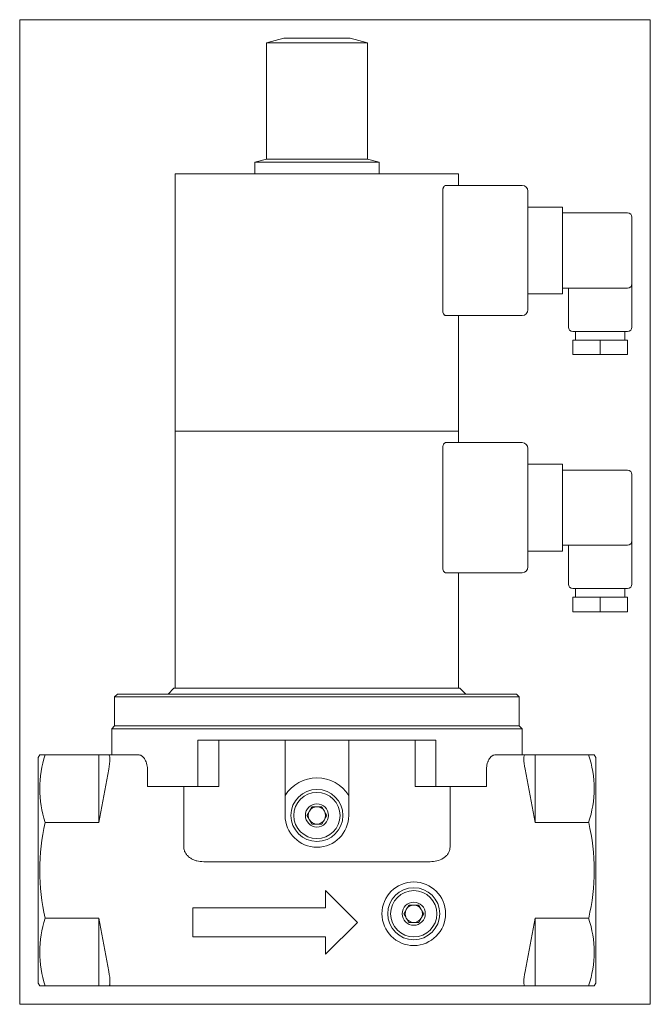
# Model space of a CAD drawing. Extents: x 41 to 259, y 47 to 388.
import ezdxf
from ezdxf.xclip import XClip

# ---------------------------------------------------------------- set-up
doc = ezdxf.new("R2010")
doc.units = 0
doc.header["$LTSCALE"] = 25.4
doc.header["$MEASUREMENT"] = 0
doc.header["$XCLIPFRAME"] = 2
doc.layers.get('0').update_dxf_attribs({"linetype": 'CONTINUOUS'})
for name, color, linetype in [('CEWKA_40-65', 7, 'CONTINUOUS'), ('WA_031_01_00_001', 7, 'CONTINUOUS'), ('WA_031_01_00_010', 7, 'CONTINUOUS'), ('WA_031_01_01BEZ_', 7, 'CONTINUOUS'), ('WA_148_01_00_005', 7, 'CONTINUOUS')]:
    doc.layers.add(name, color=color, linetype=linetype)

# ---------------------------------------------------------------- blocks, each defined once
blk = doc.blocks.new('SE1')
at = {"layer": 'CEWKA_40-65', "color": 7, "linetype": 'CONTINUOUS', "lineweight": 0}
for p, q in [((94.91, 334.78), (192.91, 334.78)), ((94.91, 334.78), (94.91, 245.78)), ((192.91, 330.78), (192.91, 334.78)), ((188.41, 330.78), (214.91, 330.78)), ((187.44, 287.78), (187.44, 328.78)), ((216.91, 328.78), (216.91, 287.78)), ((216.91, 323.28), (228.91, 323.28)), ((228.91, 323.28), (228.91, 321.28)), ((228.91, 321.28), (228.91, 295.28)), ((228.91, 321.28), (251.41, 321.28)), ((252.91, 319.78), (252.91, 296.78)), ((252.91, 281.78), (252.91, 296.78)), ((228.91, 293.28), (216.91, 293.28)), ((228.91, 295.28), (228.91, 293.28)), ((251.41, 295.28), (228.91, 295.28)), ((230.91, 295.28), (230.91, 281.78)), ((214.91, 285.78), (188.41, 285.78)), ((192.91, 245.78), (192.91, 285.78)), ((232.41, 280.28), (251.41, 280.28)), ((233.41, 280.28), (233.41, 277.28)), ((250.41, 277.28), (250.41, 280.28)), ((241.91, 277.28), (232.41, 277.28)), ((232.41, 272.28), (232.41, 277.28)), ((251.41, 277.28), (241.91, 277.28)), ((241.91, 272.28), (241.91, 277.28)), ((251.41, 272.28), (251.41, 277.28)), ((241.91, 272.28), (232.41, 272.28)), ((251.41, 272.28), (241.91, 272.28)), ((94.91, 245.78), (192.91, 245.78)), ((94.91, 245.78), (94.91, 156.78)), ((94.91, 245.78), (192.91, 245.78)), ((192.91, 241.78), (192.91, 245.78)), ((187.44, 198.78), (187.44, 239.78)), ((188.41, 241.78), (214.91, 241.78)), ((216.91, 239.78), (216.91, 198.78)), ((216.91, 234.28), (228.91, 234.28)), ((228.91, 234.28), (228.91, 232.28)), ((228.91, 232.28), (228.91, 206.28)), ((228.91, 232.28), (251.41, 232.28)), ((252.91, 230.78), (252.91, 207.78)), ((228.91, 206.28), (228.91, 204.28)), ((251.41, 206.28), (228.91, 206.28)), ((230.91, 206.28), (230.91, 192.78)), ((252.91, 192.78), (252.91, 207.78)), ((228.91, 204.28), (216.91, 204.28)), ((214.91, 196.78), (188.41, 196.78)), ((192.91, 156.78), (192.91, 196.78)), ((232.41, 191.28), (251.41, 191.28)), ((233.41, 191.28), (233.41, 188.28)), ((250.41, 188.28), (250.41, 191.28)), ((241.91, 188.28), (232.41, 188.28)), ((232.41, 183.28), (232.41, 188.28)), ((251.41, 188.28), (241.91, 188.28)), ((241.91, 183.28), (241.91, 188.28)), ((251.41, 183.28), (251.41, 188.28)), ((241.91, 183.28), (232.41, 183.28)), ((251.41, 183.28), (241.91, 183.28))]:
    blk.add_line(p, q, dxfattribs=at)
for centre, radius, start, end in [((214.91, 328.78), 2, 0, 90), ((251.41, 319.78), 1.5, 0, 90), ((251.41, 296.78), 1.5, 270, 360), ((214.91, 287.78), 2, 270, 360), ((232.41, 281.78), 1.5, 180, 270), ((251.41, 281.78), 1.5, 270, 360), ((214.91, 239.78), 2, 0, 90), ((251.41, 230.78), 1.5, 0, 90), ((251.41, 207.78), 1.5, 270, 360), ((214.91, 198.78), 2, 270, 360), ((232.41, 192.78), 1.5, 180, 270), ((251.41, 192.78), 1.5, 270, 360)]:
    blk.add_arc(centre, radius, start, end, dxfattribs=at)
for points, knots in [([(188.41, 330.78), (188.3, 330.78), (188.18, 330.74), (187.95, 330.55), (187.85, 330.41), (187.71, 330.14), (187.66, 330.04), (187.59, 329.83), (187.55, 329.71), (187.5, 329.46), (187.47, 329.33), (187.45, 329.06), (187.44, 328.92), (187.44, 328.78)], [0, 0, 0, 0, 0.25, 0.25, 0.5, 0.5, 0.625, 0.625, 0.75, 0.75, 0.875, 0.875, 1, 1, 1, 1]), ([(187.44, 287.78), (187.44, 287.64), (187.44, 287.51), (187.47, 287.24), (187.5, 287.1), (187.58, 286.73), (187.66, 286.51), (187.8, 286.24), (187.85, 286.16), (187.96, 286.03), (188.01, 285.97), (188.12, 285.88), (188.18, 285.84), (188.3, 285.79), (188.36, 285.78), (188.41, 285.78)], [0, 0, 0, 0, 0.125, 0.125, 0.25, 0.25, 0.5, 0.5, 0.625, 0.625, 0.75, 0.75, 0.875, 0.875, 1, 1, 1, 1]), ([(188.41, 241.78), (188.3, 241.78), (188.18, 241.74), (187.95, 241.55), (187.85, 241.41), (187.71, 241.14), (187.66, 241.04), (187.59, 240.83), (187.55, 240.71), (187.5, 240.46), (187.47, 240.33), (187.45, 240.06), (187.44, 239.92), (187.44, 239.78)], [0, 0, 0, 0, 0.25, 0.25, 0.5, 0.5, 0.625, 0.625, 0.75, 0.75, 0.875, 0.875, 1, 1, 1, 1]), ([(187.44, 198.78), (187.44, 198.64), (187.44, 198.51), (187.47, 198.24), (187.5, 198.1), (187.58, 197.73), (187.66, 197.51), (187.8, 197.24), (187.85, 197.16), (187.96, 197.03), (188.01, 196.97), (188.12, 196.88), (188.18, 196.84), (188.3, 196.79), (188.36, 196.78), (188.41, 196.78)], [0, 0, 0, 0, 0.125, 0.125, 0.25, 0.25, 0.5, 0.5, 0.625, 0.625, 0.75, 0.75, 0.875, 0.875, 1, 1, 1, 1])]:
    blk.add_open_spline(points, degree=3, knots=knots, dxfattribs=at)
at = {"layer": 'WA_031_01_00_001', "color": 7, "linetype": 'CONTINUOUS', "lineweight": 0}
for p, q in [((94.41, 156.78), (92.41, 154.78)), ((94.41, 156.78), (193.41, 156.78)), ((195.41, 154.78), (193.41, 156.78)), ((74.91, 154.78), (73.91, 153.78)), ((73.91, 153.78), (73.91, 143.78)), ((73.91, 153.78), (213.91, 153.78)), ((212.91, 154.78), (74.91, 154.78)), ((213.91, 153.78), (212.91, 154.78)), ((213.91, 143.78), (213.91, 153.78)), ((73.91, 143.78), (213.91, 143.78))]:
    blk.add_line(p, q, dxfattribs=at)
at = {"layer": 'WA_031_01_00_010', "color": 7, "linetype": 'CONTINUOUS', "lineweight": 0}
for p, q in [((140.44, 112.78), (142.18, 115.78)), ((142.18, 109.78), (140.44, 112.78)), ((142.18, 115.78), (145.64, 115.78)), ((145.64, 115.78), (147.37, 112.78)), ((147.37, 112.78), (145.64, 109.78)), ((145.64, 109.78), (142.18, 109.78)), ((173.94, 78.78), (175.68, 81.78)), ((175.68, 81.78), (179.14, 81.78)), ((179.14, 81.78), (180.87, 78.78)), ((175.68, 75.78), (173.94, 78.78)), ((180.87, 78.78), (179.14, 75.78)), ((179.14, 75.78), (175.68, 75.78))]:
    blk.add_line(p, q, dxfattribs=at)
for centre, radius in [((143.91, 112.78), 9), ((143.91, 112.78), 8), ((143.91, 112.78), 4), ((177.41, 78.78), 9), ((177.41, 78.78), 8), ((177.41, 78.78), 4)]:
    blk.add_circle(centre, radius, dxfattribs=at)
for centre, start, end in [((143.91, 112.78), 150, 210), ((143.91, 112.78), 90, 150), ((143.91, 112.78), 30, 90), ((143.91, 112.78), 330, 30), ((143.91, 112.78), 210, 270), ((143.91, 112.78), 270, 330), ((177.41, 78.78), 90, 150), ((177.41, 78.78), 30, 90), ((177.41, 78.78), 150, 210), ((177.41, 78.78), 330, 30), ((177.41, 78.78), 210, 270), ((177.41, 78.78), 270, 330)]:
    blk.add_arc(centre, 3, start, end, dxfattribs=at)
at = {"layer": 'WA_031_01_01BEZ_', "color": 7, "linetype": 'CONTINUOUS', "lineweight": 0}
for p, q in [((73.91, 143.78), (72.91, 142.78)), ((213.91, 143.78), (73.91, 143.78)), ((214.91, 142.78), (213.91, 143.78)), ((72.91, 142.78), (214.91, 142.78)), ((72.91, 142.78), (72.91, 133.78)), ((214.91, 133.78), (214.91, 142.78)), ((185.07, 138.78), (102.75, 138.78)), ((102.75, 122.78), (102.75, 138.78)), ((109.93, 122.78), (109.93, 138.78)), ((132.91, 138.78), (132.91, 119.71)), ((154.91, 119.71), (154.91, 138.78)), ((177.88, 122.78), (177.88, 138.78)), ((185.07, 122.78), (185.07, 138.78)), ((47.99, 133.78), (47.41, 132.78)), ((49.89, 133.78), (47.99, 133.78)), ((49.89, 133.78), (68.41, 133.78)), ((68.41, 133.78), (68.41, 110.35)), ((71.9, 133.78), (68.41, 133.78)), ((71.9, 133.78), (82.13, 133.78)), ((205.68, 133.78), (215.92, 133.78)), ((219.41, 133.78), (215.92, 133.78)), ((237.93, 133.78), (219.41, 133.78)), ((219.41, 110.35), (219.41, 133.78)), ((237.93, 133.78), (239.83, 133.78)), ((240.41, 132.78), (239.83, 133.78)), ((47.41, 54.78), (47.41, 132.78)), ((240.41, 54.78), (240.41, 132.78)), ((68.41, 110.35), (71.9, 128.78)), ((85.25, 122.78), (85.25, 128.78)), ((202.57, 122.78), (202.57, 128.78)), ((215.92, 128.78), (219.41, 110.35)), ((102.75, 122.78), (85.25, 122.78)), ((97.85, 101.78), (97.85, 122.78)), ((109.93, 122.78), (102.75, 122.78)), ((185.07, 122.78), (177.88, 122.78)), ((202.57, 122.78), (185.07, 122.78)), ((189.96, 101.78), (189.96, 122.78)), ((132.91, 119.71), (132.91, 112.78)), ((154.91, 112.78), (154.91, 119.71)), ((49.89, 110.35), (68.41, 110.35)), ((237.93, 110.35), (219.41, 110.35)), ((183.1, 96.78), (104.72, 96.78)), ((146.91, 80.78), (146.91, 86.78)), ((146.91, 86.78), (157.91, 75.78)), ((100.91, 70.78), (100.91, 80.78)), ((100.91, 80.78), (146.91, 80.78)), ((49.89, 77.21), (68.41, 77.21)), ((68.41, 77.21), (68.41, 53.78)), ((71.9, 58.78), (68.41, 77.21)), ((157.91, 75.78), (146.91, 64.78)), ((219.41, 77.21), (215.92, 58.78)), ((219.41, 53.78), (219.41, 77.21)), ((237.93, 77.21), (219.41, 77.21)), ((146.91, 70.78), (100.91, 70.78)), ((146.91, 64.78), (146.91, 70.78)), ((47.41, 54.78), (47.99, 53.78)), ((239.83, 53.78), (240.41, 54.78)), ((49.89, 53.78), (47.99, 53.78)), ((49.89, 53.78), (68.41, 53.78)), ((68.41, 53.78), (71.9, 53.78)), ((215.92, 53.78), (71.9, 53.78)), ((215.92, 53.78), (219.41, 53.78)), ((237.93, 53.78), (219.41, 53.78)), ((237.93, 53.78), (239.83, 53.78))]:
    blk.add_line(p, q, dxfattribs=at)
blk.add_circle((177.41, 78.78), 11, dxfattribs=at)
for centre, radius, start, end in [((85.21, 122.07), 37.21, 161.6491, 198.3509), ((202.61, 122.07), 37.21, 341.6491, 18.3509), ((143.91, 112.78), 13, 32.2042, 147.7958), ((143.91, 112.78), 11, 180, 360), ((121.29, 93.78), 73.3, 166.9361, 193.0639), ((166.53, 93.78), 73.3, 346.9361, 13.0639), ((85.21, 65.5), 37.21, 161.6491, 198.3509), ((202.61, 65.5), 37.21, 341.6491, 18.3509)]:
    blk.add_arc(centre, radius, start, end, dxfattribs=at)
for centre, major_axis, start_param, end_param in [((70.95, 128.78), (-0.98, -5), 1.606633, 3.17743), ((216.86, 128.78), (0.98, -5), 3.105756, 4.676552), ((70.95, 58.78), (-0.98, 5), 3.105756, 4.676552), ((216.86, 58.78), (0.98, 5), 1.606633, 3.17743)]:
    blk.add_ellipse(centre, major_axis=major_axis, ratio=0.182676, start_param=start_param, end_param=end_param, dxfattribs=at)
for points, knots in [([(82.13, 133.78), (82.49, 133.78), (82.84, 133.67), (83.37, 133.33), (83.54, 133.19), (83.88, 132.86), (84.04, 132.67), (84.34, 132.23), (84.48, 131.98), (84.74, 131.45), (84.85, 131.15), (85.05, 130.52), (85.12, 130.19), (85.22, 129.5), (85.25, 129.14), (85.25, 128.78)], [0, 0, 0, 0, 0.25, 0.25, 0.375, 0.375, 0.5, 0.5, 0.625, 0.625, 0.75, 0.75, 0.875, 0.875, 1, 1, 1, 1]), ([(202.57, 128.78), (202.57, 129.14), (202.59, 129.49), (202.67, 130.01), (202.7, 130.18), (202.78, 130.51), (202.82, 130.68), (202.91, 130.99), (202.96, 131.14), (203.08, 131.43), (203.14, 131.57), (203.33, 131.98), (203.47, 132.22), (203.78, 132.66), (203.94, 132.86), (204.27, 133.19), (204.45, 133.33), (204.97, 133.67), (205.33, 133.78), (205.68, 133.78)], [0, 0, 0, 0, 0.125, 0.125, 0.1875, 0.1875, 0.25, 0.25, 0.3125, 0.3125, 0.375, 0.375, 0.5, 0.5, 0.625, 0.625, 0.75, 0.75, 1, 1, 1, 1]), ([(104.72, 96.78), (103.93, 96.78), (103.16, 96.87), (102.03, 97.15), (101.65, 97.28), (100.92, 97.57), (100.58, 97.75), (99.91, 98.16), (99.59, 98.4), (99.02, 98.93), (98.77, 99.23), (98.33, 99.89), (98.16, 100.24), (97.98, 100.8), (97.93, 101), (97.87, 101.39), (97.85, 101.58), (97.85, 101.78)], [0, 0, 0, 0, 0.25, 0.25, 0.375, 0.375, 0.5, 0.5, 0.625, 0.625, 0.75, 0.75, 0.875, 0.875, 0.9375, 0.9375, 1, 1, 1, 1]), ([(189.96, 101.78), (189.96, 101.39), (189.9, 101), (189.72, 100.44), (189.65, 100.25), (189.48, 99.9), (189.38, 99.73), (189.17, 99.4), (189.05, 99.24), (188.79, 98.94), (188.66, 98.8), (188.23, 98.4), (187.92, 98.17), (186.91, 97.54), (186.19, 97.26), (184.66, 96.87), (183.89, 96.78), (183.1, 96.78)], [0, 0, 0, 0, 0.125, 0.125, 0.1875, 0.1875, 0.25, 0.25, 0.3125, 0.3125, 0.375, 0.375, 0.5, 0.5, 0.75, 0.75, 1, 1, 1, 1])]:
    blk.add_open_spline(points, degree=3, knots=knots, dxfattribs=at)
at = {"layer": 'WA_148_01_00_005', "color": 7, "linetype": 'CONTINUOUS', "lineweight": 0}
for p, q in [((132.41, 381.78), (126.41, 380.17)), ((155.41, 381.78), (132.41, 381.78)), ((161.41, 380.17), (155.41, 381.78)), ((161.41, 380.17), (126.41, 380.17)), ((126.41, 380.17), (126.41, 339.85)), ((161.41, 339.85), (161.41, 380.17)), ((126.41, 339.85), (122.41, 338.78)), ((122.41, 338.78), (122.41, 334.78)), ((165.41, 338.78), (122.41, 338.78)), ((161.41, 339.85), (126.41, 339.85)), ((165.41, 338.78), (161.41, 339.85)), ((165.41, 334.78), (165.41, 338.78))]:
    blk.add_line(p, q, dxfattribs=at)

msp = doc.modelspace()

# ---------------------------------------------------------------- block references
at = {"color": 0, "lineweight": 0}
ref = msp.add_blockref('SE1', (0, 0), dxfattribs=at)
XClip(ref).set_block_clipping_path([(41.0586317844, 47.4320467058), (259.2586310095, 388.1320557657)])
ref.dxf.unprotected_set("ltscale", 0)

doc.saveas('drawing.dxf')
